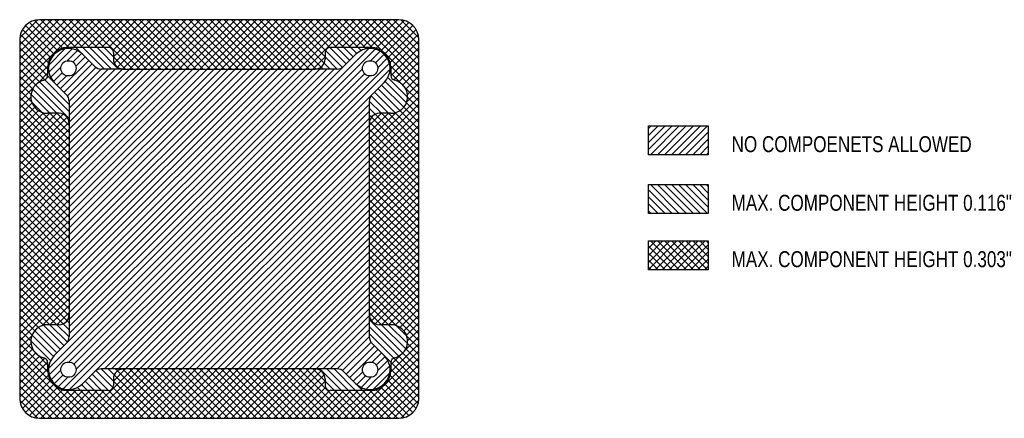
# Model space of a CAD drawing. Extents: x -1.25 to 4.92, y -1.25 to 1.25.
import ezdxf

# ---------------------------------------------------------------- set-up
doc = ezdxf.new("R2010")
doc.units = 0
doc.header["$LTSCALE"] = 1.87
doc.layers.get('0').update_dxf_attribs({"linetype": 'CONTINUOUS'})
doc.styles.get("Standard").update_dxf_attribs({"font": 'txt', "width": 0.8})

msp = doc.modelspace()

# ---------------------------------------------------------------- linework, layer by layer
for p, q in [((-1.0923, 1.25), (-1.25, 1.0923)), ((-1.0481, 1.25), (-1.25, 1.0481)), ((-1.0039, 1.25), (-1.25, 1.0039)), ((-0.9597, 1.25), (-1.25, 0.9597)), ((-0.9155, 1.25), (-1.25, 0.9155)), ((-0.8713, 1.25), (-1.25, 0.8713)), ((-0.8271, 1.25), (-1.25, 0.8271)), ((-1.1371, 1.2494), (-1.2494, 1.1371)), ((-0.9824, 1.0707), (-1.1574, 1.2457)), ((-0.9424, 1.075), (-1.1174, 1.25)), ((-0.8982, 1.075), (-1.0732, 1.25)), ((-0.854, 1.075), (-1.029, 1.25)), ((-0.8098, 1.075), (-0.9848, 1.25)), ((-0.7829, 1.25), (-0.9582, 1.0747)), ((-0.7656, 1.075), (-0.9406, 1.25)), ((-0.7387, 1.25), (-0.9137, 1.075)), ((-0.7214, 1.075), (-0.8964, 1.25)), ((-0.6945, 1.25), (-0.8695, 1.075)), ((-0.5423, 0.94), (-0.8523, 1.25)), ((-0.6503, 1.25), (-0.8253, 1.075)), ((-0.4981, 0.94), (-0.8081, 1.25)), ((-0.6062, 1.25), (-0.7812, 1.075)), ((-0.4539, 0.94), (-0.7639, 1.25)), ((-0.562, 1.25), (-0.737, 1.075)), ((-0.4097, 0.94), (-0.7197, 1.25)), ((-0.5178, 1.25), (-0.6928, 1.075)), ((-0.3655, 0.94), (-0.6755, 1.25)), ((-0.4736, 1.25), (-0.6659, 1.0576)), ((-0.4294, 1.25), (-0.6627, 1.0167)), ((-0.3852, 1.25), (-0.6575, 0.9776)), ((-0.341, 1.25), (-0.6381, 0.9528)), ((-0.3213, 0.94), (-0.6313, 1.25)), ((-0.2968, 1.25), (-0.6065, 0.9403)), ((-0.2771, 0.94), (-0.5871, 1.25)), ((-0.2526, 1.25), (-0.5626, 0.94)), ((-0.2329, 0.94), (-0.5429, 1.25)), ((-0.2084, 1.25), (-0.5184, 0.94)), ((-0.1887, 0.94), (-0.4987, 1.25)), ((-0.1642, 1.25), (-0.4742, 0.94)), ((-0.1445, 0.94), (-0.4545, 1.25)), ((-0.12, 1.25), (-0.43, 0.94)), ((-0.1003, 0.94), (-0.4103, 1.25)), ((-0.0758, 1.25), (-0.3858, 0.94)), ((-0.0561, 0.94), (-0.3661, 1.25)), ((-0.0316, 1.25), (-0.3416, 0.94)), ((-0.0119, 0.94), (-0.3219, 1.25)), ((0.0126, 1.25), (-0.2974, 0.94)), ((0.0323, 0.94), (-0.2777, 1.25)), ((0.0568, 1.25), (-0.2532, 0.94)), ((0.0765, 0.94), (-0.2335, 1.25)), ((0.101, 1.25), (-0.209, 0.94)), ((0.1207, 0.94), (-0.1893, 1.25)), ((0.1451, 1.25), (-0.1649, 0.94)), ((0.1649, 0.94), (-0.1451, 1.25)), ((0.1893, 1.25), (-0.1207, 0.94)), ((0.209, 0.94), (-0.101, 1.25)), ((0.2335, 1.25), (-0.0765, 0.94)), ((0.2532, 0.94), (-0.0568, 1.25)), ((0.2777, 1.25), (-0.0323, 0.94)), ((0.2974, 0.94), (-0.0126, 1.25)), ((0.3219, 1.25), (0.0119, 0.94)), ((0.3416, 0.94), (0.0316, 1.25)), ((0.3661, 1.25), (0.0561, 0.94)), ((0.3858, 0.94), (0.0758, 1.25)), ((0.4103, 1.25), (0.1003, 0.94)), ((0.43, 0.94), (0.12, 1.25)), ((0.4545, 1.25), (0.1445, 0.94)), ((0.4742, 0.94), (0.1642, 1.25)), ((0.4987, 1.25), (0.1887, 0.94)), ((0.5184, 0.94), (0.2084, 1.25)), ((0.5429, 1.25), (0.2329, 0.94)), ((0.5626, 0.94), (0.2526, 1.25)), ((0.5871, 1.25), (0.2771, 0.94)), ((0.6065, 0.9403), (0.2968, 1.25)), ((0.6313, 1.25), (0.3213, 0.94)), ((0.6381, 0.9528), (0.341, 1.25)), ((0.6755, 1.25), (0.3655, 0.94)), ((0.6575, 0.9776), (0.3852, 1.25)), ((0.7197, 1.25), (0.4097, 0.94)), ((0.6627, 1.0167), (0.4294, 1.25)), ((0.7639, 1.25), (0.4539, 0.94)), ((0.6659, 1.0576), (0.4736, 1.25)), ((0.8081, 1.25), (0.4981, 0.94)), ((0.6928, 1.075), (0.5178, 1.25)), ((0.8523, 1.25), (0.5423, 0.94)), ((0.737, 1.075), (0.562, 1.25)), ((0.7812, 1.075), (0.6062, 1.25)), ((0.8253, 1.075), (0.6503, 1.25)), ((0.8695, 1.075), (0.6945, 1.25)), ((0.8964, 1.25), (0.7214, 1.075)), ((0.9137, 1.075), (0.7387, 1.25)), ((0.9406, 1.25), (0.7656, 1.075)), ((0.9582, 1.0747), (0.7829, 1.25)), ((0.9848, 1.25), (0.8098, 1.075)), ((1.25, 0.8271), (0.8271, 1.25)), ((1.029, 1.25), (0.854, 1.075)), ((1.25, 0.8713), (0.8713, 1.25)), ((1.0732, 1.25), (0.8982, 1.075)), ((1.25, 0.9155), (0.9155, 1.25)), ((1.1174, 1.25), (0.9424, 1.075)), ((1.25, 0.9597), (0.9597, 1.25)), ((1.1574, 1.2457), (0.9824, 1.0707)), ((1.25, 1.0039), (1.0039, 1.25)), ((1.25, 1.0481), (1.0481, 1.25)), ((1.25, 1.0923), (1.0923, 1.25)), ((1.2494, 1.1371), (1.1371, 1.2494)), ((-1.0577, 1.0135), (-1.2327, 1.1885)), ((-1.0384, 1.0384), (-1.2134, 1.2134)), ((-1.0135, 1.0577), (-1.1885, 1.2327)), ((1.1885, 1.2327), (1.0135, 1.0577)), ((1.2134, 1.2134), (1.0384, 1.0384)), ((1.2327, 1.1885), (1.0577, 1.0135)), ((-1.075, 0.9424), (-1.25, 1.1174)), ((-1.0707, 0.9824), (-1.2457, 1.1574)), ((1.2457, 1.1574), (1.0707, 0.9824)), ((1.25, 1.1174), (1.075, 0.9424)), ((-1.0751, 0.8983), (-1.25, 1.0732)), ((-1.0696, -0.9371), (0.9371, 1.0696)), ((-1.0683, 0.9646), (-0.9646, 1.0683)), ((-1.0676, 0.9211), (-0.9211, 1.0676)), ((-1.0656, -0.9772), (0.9772, 1.0656)), ((-1.0084, 1.0526), (-1.0135, 1.0577)), ((-0.9772, 1.0656), (-0.9824, 1.0707)), ((-0.9522, 0.9923), (-0.8882, 1.0563)), ((-0.9371, 1.0696), (-0.9424, 1.075)), ((-0.8565, 1.0333), (-0.8982, 1.075)), ((-0.719, 0.94), (-0.854, 1.075)), ((-0.6748, 0.94), (-0.8098, 1.075)), ((-0.6306, 0.94), (-0.7656, 1.075)), ((-0.6627, 1.0163), (-0.7214, 1.075)), ((0.7726, 0.9509), (0.6659, 1.0576)), ((0.7955, 0.9723), (0.6928, 1.075)), ((0.8176, 0.9944), (0.737, 1.075)), ((0.8397, 1.0165), (0.7812, 1.075)), ((0.8619, 1.0384), (0.8253, 1.075)), ((0.8882, 1.0563), (0.8695, 1.075)), ((0.9211, 1.0676), (0.9137, 1.075)), ((0.9485, 0.9927), (1.0084, 1.0526)), ((0.9646, 1.0683), (0.9582, 1.0747)), ((1.25, 1.0732), (1.0751, 0.8983)), ((-1.093, 0.872), (-1.25, 1.029)), ((-1.0526, 1.0084), (-1.0577, 1.0135)), ((-1.0333, 1.0333), (-1.0384, 1.0384)), ((-0.9944, 0.8176), (-0.8176, 0.9944)), ((-0.9166, 0.9837), (-0.8619, 1.0384)), ((-0.8986, 0.9576), (-0.8397, 1.0165)), ((-0.5864, 0.94), (-0.6627, 1.0163)), ((0.6627, 1.0163), (0.5864, 0.94)), ((0.7393, 0.94), (0.6627, 1.0167)), ((0.9788, 0.9788), (1.0333, 1.0333)), ((0.9927, 0.9485), (1.0526, 1.0084)), ((1.25, 1.029), (1.093, 0.872)), ((-1.1251, 0.86), (-1.25, 0.9848)), ((-1.0747, 0.9582), (-1.25, 0.7829)), ((-1.1503, 0.8409), (-1.25, 0.9406)), ((-1.0696, 0.9371), (-1.075, 0.9424)), ((-1.0656, 0.9772), (-1.0707, 0.9824)), ((-1.0563, 0.8882), (-0.9923, 0.9522)), ((-0.9772, -1.0656), (1.0656, 0.9772)), ((-0.9723, 0.7955), (-0.7955, 0.9723)), ((-0.9583, -0.7815), (0.7815, 0.9583)), ((-0.9509, 0.7726), (-0.7726, 0.9509)), ((-0.9412, -0.897), (0.897, 0.9412)), ((-0.94, -0.719), (0.719, 0.94)), ((-0.94, -0.6748), (0.6748, 0.94)), ((-0.94, -0.6306), (0.6306, 0.94)), ((-0.94, -0.5864), (0.5864, 0.94)), ((-0.94, -0.5423), (0.5423, 0.94)), ((-0.94, -0.4981), (0.4981, 0.94)), ((-0.94, -0.4539), (0.4539, 0.94)), ((-0.94, -0.4097), (0.4097, 0.94)), ((-0.94, -0.3655), (0.3655, 0.94)), ((-0.94, -0.3213), (0.3213, 0.94)), ((-0.94, -0.2771), (0.2771, 0.94)), ((-0.94, -0.2329), (0.2329, 0.94)), ((-0.94, -0.1887), (0.1887, 0.94)), ((-0.94, -0.1445), (0.1445, 0.94)), ((-0.94, -0.1003), (0.1003, 0.94)), ((-0.94, -0.0561), (0.0561, 0.94)), ((-0.94, -0.0119), (0.0119, 0.94)), ((-0.94, 0.0323), (-0.0323, 0.94)), ((-0.94, 0.0765), (-0.0765, 0.94)), ((-0.94, 0.1207), (-0.1207, 0.94)), ((-0.94, 0.1649), (-0.1649, 0.94)), ((-0.94, 0.209), (-0.209, 0.94)), ((-0.94, 0.2532), (-0.2532, 0.94)), ((-0.94, 0.2974), (-0.2974, 0.94)), ((-0.94, 0.3416), (-0.3416, 0.94)), ((-0.94, 0.3858), (-0.3858, 0.94)), ((-0.94, 0.43), (-0.43, 0.94)), ((-0.94, 0.4742), (-0.4742, 0.94)), ((-0.94, 0.5184), (-0.5184, 0.94)), ((-0.94, 0.5626), (-0.5626, 0.94)), ((-0.94, 0.6068), (-0.6068, 0.94)), ((-0.94, 0.651), (-0.651, 0.94)), ((-0.94, 0.6952), (-0.6952, 0.94)), ((-0.94, 0.7393), (-0.7393, 0.94)), ((-0.9371, -1.0696), (1.0696, 0.9371)), ((-0.6002, 0.94), (0.6002, 0.94)), ((0.6068, 0.94), (0.6065, 0.9403)), ((0.651, 0.94), (0.6381, 0.9528)), ((0.6952, 0.94), (0.6575, 0.9776)), ((1.0747, 0.9582), (1.0683, 0.9646)), ((1.25, 0.7829), (1.0747, 0.9582)), ((1.25, 0.9848), (1.1251, 0.86)), ((1.25, 0.9406), (1.1503, 0.8409)), ((-1.1687, 0.8151), (-1.25, 0.8964)), ((-1.075, 0.9137), (-1.1346, 0.8542)), ((-0.94, 0.719), (-1.093, 0.872)), ((-1.0333, 0.8565), (-1.0751, 0.8983)), ((-1.0384, 0.8619), (-0.9837, 0.9166)), ((-1.0165, 0.8397), (-0.9576, 0.8986)), ((-0.9109, -0.9109), (0.9109, 0.9109)), ((-0.897, -0.9412), (0.9412, 0.897)), ((1.18, 0.7646), (1.0563, 0.8882)), ((1.075, 0.9137), (1.0676, 0.9211)), ((1.1346, 0.8542), (1.075, 0.9137)), ((1.25, 0.8964), (1.1687, 0.8151)), ((-1.1791, 0.7814), (-1.25, 0.8523)), ((-1.1615, 0.8273), (-1.25, 0.7387)), ((-1.1736, 0.7317), (-1.25, 0.8081)), ((-1.0163, 0.6627), (-1.1687, 0.8151)), ((-0.94, 0.6306), (-1.1503, 0.8409)), ((-0.94, 0.6748), (-1.1251, 0.86)), ((1.1323, 0.6797), (0.9944, 0.8176)), ((1.1557, 0.7005), (1.0165, 0.8397)), ((1.1722, 0.7281), (1.0384, 0.8619)), ((1.1615, 0.8273), (1.1346, 0.8542)), ((1.25, 0.7387), (1.1615, 0.8273)), ((1.25, 0.8081), (1.1736, 0.7317)), ((1.25, 0.8523), (1.1791, 0.7814)), ((-1.18, 0.7646), (-1.25, 0.6945)), ((-0.94, 0.4539), (-1.25, 0.7639)), ((-1.0604, 0.6627), (-1.1791, 0.7814)), ((-0.7815, -0.9583), (0.9583, 0.7815)), ((1.25, 0.7639), (0.94, 0.4539)), ((1.0609, 0.6627), (0.9509, 0.7726)), ((1.1016, 0.6661), (0.9723, 0.7955)), ((1.25, 0.6945), (1.18, 0.7646)), ((-1.1722, 0.7281), (-1.25, 0.6503)), ((-0.94, 0.4097), (-1.25, 0.7197)), ((-1.1557, 0.7005), (-1.25, 0.6062)), ((-1.1323, 0.6797), (-1.25, 0.562)), ((-1.111, 0.6691), (-1.1736, 0.7317)), ((-0.719, -0.94), (0.94, 0.719)), ((1.0167, 0.6627), (0.94, 0.7393)), ((1.25, 0.7197), (0.94, 0.4097)), ((0.9776, 0.6575), (0.94, 0.6952)), ((1.25, 0.562), (1.1323, 0.6797)), ((1.25, 0.6062), (1.1557, 0.7005)), ((1.25, 0.6503), (1.1722, 0.7281)), ((-0.94, 0.3655), (-1.25, 0.6755)), ((-1.1016, 0.6661), (-1.25, 0.5178)), ((-1.0609, 0.6627), (-1.25, 0.4736)), ((-1.0167, 0.6627), (-1.25, 0.4294)), ((-0.9776, 0.6575), (-1.25, 0.3852)), ((-0.9528, 0.6381), (-1.25, 0.341)), ((-0.94, 0.3213), (-1.25, 0.6313)), ((-0.94, 0.4981), (-1.111, 0.6691)), ((-0.94, 0.5423), (-1.0604, 0.6627)), ((-0.94, 0.5864), (-1.0163, 0.6627)), ((-0.6748, -0.94), (0.94, 0.6748)), ((-0.6306, -0.94), (0.94, 0.6306)), ((1.25, 0.6755), (0.94, 0.3655)), ((1.111, 0.6691), (0.94, 0.4981)), ((1.0163, 0.6627), (0.94, 0.5864)), ((1.0604, 0.6627), (0.94, 0.5423)), ((0.9528, 0.6381), (0.94, 0.651)), ((1.25, 0.6313), (0.94, 0.3213)), ((1.25, 0.341), (0.9528, 0.6381)), ((1.25, 0.3852), (0.9776, 0.6575)), ((1.25, 0.4294), (1.0167, 0.6627)), ((1.25, 0.4736), (1.0609, 0.6627)), ((1.25, 0.5178), (1.1016, 0.6661)), ((-0.9403, 0.6065), (-1.25, 0.2968)), ((-0.94, 0.2771), (-1.25, 0.5871)), ((-0.94, 0.5626), (-1.25, 0.2526)), ((-0.94, 0.6002), (-0.94, -0.6002)), ((-0.5864, -0.94), (0.94, 0.5864)), ((0.9403, 0.6065), (0.94, 0.6068)), ((0.94, 0.6002), (0.94, -0.6002)), ((1.25, 0.5871), (0.94, 0.2771)), ((1.25, 0.2526), (0.94, 0.5626)), ((1.25, 0.2968), (0.9403, 0.6065)), ((2.6889, 0.5836), (3.0637, 0.5836)), ((2.6889, 0.4025), (2.6889, 0.5836)), ((2.6889, 0.435), (2.8375, 0.5836)), ((2.6889, 0.4792), (2.7933, 0.5836)), ((2.6889, 0.5234), (2.7491, 0.5836)), ((2.6889, 0.5676), (2.7049, 0.5836)), ((2.7006, 0.4025), (2.8817, 0.5836)), ((2.7448, 0.4025), (2.9259, 0.5836)), ((2.789, 0.4025), (2.9701, 0.5836)), ((2.8332, 0.4025), (3.0142, 0.5836)), ((2.8774, 0.4025), (3.0584, 0.5836)), ((3.0637, 0.5836), (3.0637, 0.4025)), ((-0.94, 0.2329), (-1.25, 0.5429)), ((-0.94, 0.5184), (-1.25, 0.2084)), ((-0.94, 0.1887), (-1.25, 0.4987)), ((-0.5423, -0.94), (0.94, 0.5423)), ((-0.4981, -0.94), (0.94, 0.4981)), ((1.25, 0.5429), (0.94, 0.2329)), ((1.25, 0.2084), (0.94, 0.5184)), ((1.25, 0.4987), (0.94, 0.1887)), ((2.9216, 0.4025), (3.0637, 0.5446)), ((2.9658, 0.4025), (3.0637, 0.5004)), ((-0.94, 0.4742), (-1.25, 0.1642)), ((-0.94, 0.1445), (-1.25, 0.4545)), ((-0.4539, -0.94), (0.94, 0.4539)), ((1.25, 0.1642), (0.94, 0.4742)), ((1.25, 0.4545), (0.94, 0.1445)), ((3.01, 0.4025), (3.0637, 0.4562)), ((-0.94, 0.43), (-1.25, 0.12)), ((-0.94, 0.1003), (-1.25, 0.4103)), ((-0.94, 0.3858), (-1.25, 0.0758)), ((-0.4097, -0.94), (0.94, 0.4097)), ((1.25, 0.12), (0.94, 0.43)), ((1.25, 0.4103), (0.94, 0.1003)), ((1.25, 0.0758), (0.94, 0.3858)), ((3.0637, 0.4025), (2.6889, 0.4025)), ((3.0542, 0.4025), (3.0637, 0.412)), ((-0.94, 0.0561), (-1.25, 0.3661)), ((-0.94, 0.3416), (-1.25, 0.0316)), ((-0.94, 0.0119), (-1.25, 0.3219)), ((-0.3655, -0.94), (0.94, 0.3655)), ((-0.3213, -0.94), (0.94, 0.3213)), ((1.25, 0.3661), (0.94, 0.0561)), ((1.25, 0.0316), (0.94, 0.3416)), ((1.25, 0.3219), (0.94, 0.0119)), ((-0.94, 0.2974), (-1.25, -0.0126)), ((-0.94, -0.0323), (-1.25, 0.2777)), ((-0.94, 0.2532), (-1.25, -0.0568)), ((-0.2771, -0.94), (0.94, 0.2771)), ((1.25, -0.0126), (0.94, 0.2974)), ((1.25, 0.2777), (0.94, -0.0323)), ((1.25, -0.0568), (0.94, 0.2532)), ((-0.94, -0.0765), (-1.25, 0.2335)), ((-0.94, 0.209), (-1.25, -0.101)), ((-0.94, -0.1207), (-1.25, 0.1893)), ((-0.2329, -0.94), (0.94, 0.2329)), ((-0.1887, -0.94), (0.94, 0.1887)), ((1.25, 0.2335), (0.94, -0.0765)), ((1.25, -0.101), (0.94, 0.209)), ((1.25, 0.1893), (0.94, -0.1207)), ((2.6889, 0.216), (3.0637, 0.216)), ((2.6889, 0.0349), (2.6889, 0.216)), ((2.8819, 0.0349), (2.7009, 0.216)), ((2.9261, 0.0349), (2.745, 0.216)), ((2.9703, 0.0349), (2.7892, 0.216)), ((3.0145, 0.0349), (2.8334, 0.216)), ((3.0587, 0.0349), (2.8776, 0.216)), ((3.0637, 0.0741), (2.9218, 0.216)), ((3.0637, 0.1183), (2.966, 0.216)), ((3.0637, 0.1625), (3.0102, 0.216)), ((3.0637, 0.2067), (3.0544, 0.216)), ((3.0637, 0.216), (3.0637, 0.0349)), ((-0.94, 0.1649), (-1.25, -0.1451)), ((-0.94, -0.1649), (-1.25, 0.1451)), ((-0.1445, -0.94), (0.94, 0.1445)), ((1.25, -0.1451), (0.94, 0.1649)), ((1.25, 0.1451), (0.94, -0.1649)), ((2.8377, 0.0349), (2.6889, 0.1837)), ((2.7935, 0.0349), (2.6889, 0.1395)), ((-0.94, 0.1207), (-1.25, -0.1893)), ((-0.94, -0.209), (-1.25, 0.101)), ((-0.94, 0.0765), (-1.25, -0.2335)), ((-0.1003, -0.94), (0.94, 0.1003)), ((1.25, -0.1893), (0.94, 0.1207)), ((1.25, 0.101), (0.94, -0.209)), ((1.25, -0.2335), (0.94, 0.0765)), ((2.7493, 0.0349), (2.6889, 0.0953)), ((-0.94, -0.2532), (-1.25, 0.0568)), ((-0.94, 0.0323), (-1.25, -0.2777)), ((-0.94, -0.2974), (-1.25, 0.0126)), ((-0.0561, -0.94), (0.94, 0.0561)), ((-0.0119, -0.94), (0.94, 0.0119)), ((1.25, 0.0568), (0.94, -0.2532)), ((1.25, -0.2777), (0.94, 0.0323)), ((1.25, 0.0126), (0.94, -0.2974)), ((2.7051, 0.0349), (2.6889, 0.0511)), ((3.0637, 0.0349), (2.6889, 0.0349)), ((-0.94, -0.0119), (-1.25, -0.3219)), ((-0.94, -0.3416), (-1.25, -0.0316)), ((-0.94, -0.0561), (-1.25, -0.3661)), ((0.0323, -0.94), (0.94, -0.0323)), ((1.25, -0.3219), (0.94, -0.0119)), ((1.25, -0.0316), (0.94, -0.3416)), ((1.25, -0.3661), (0.94, -0.0561)), ((-0.94, -0.3858), (-1.25, -0.0758)), ((-0.94, -0.1003), (-1.25, -0.4103)), ((-0.94, -0.43), (-1.25, -0.12)), ((0.0765, -0.94), (0.94, -0.0765)), ((0.1207, -0.94), (0.94, -0.1207)), ((1.25, -0.0758), (0.94, -0.3858)), ((1.25, -0.4103), (0.94, -0.1003)), ((1.25, -0.12), (0.94, -0.43)), ((-0.94, -0.1445), (-1.25, -0.4545)), ((-0.94, -0.4742), (-1.25, -0.1642)), ((0.1649, -0.94), (0.94, -0.1649)), ((1.25, -0.4545), (0.94, -0.1445)), ((1.25, -0.1642), (0.94, -0.4742)), ((2.6889, -0.1377), (3.0637, -0.1377)), ((2.6889, -0.3187), (2.6889, -0.1377)), ((2.6908, -0.1377), (2.6889, -0.1395)), ((2.7349, -0.1377), (2.6889, -0.1837)), ((2.7791, -0.1377), (2.6889, -0.2279)), ((2.8233, -0.1377), (2.6889, -0.2721)), ((2.8675, -0.1377), (2.6889, -0.3163)), ((2.8378, -0.3187), (2.6889, -0.1699)), ((2.882, -0.3187), (2.7009, -0.1377)), ((2.9117, -0.1377), (2.7307, -0.3187)), ((2.9262, -0.3187), (2.7451, -0.1377)), ((2.9559, -0.1377), (2.7749, -0.3187)), ((2.9704, -0.3187), (2.7893, -0.1377)), ((3.0001, -0.1377), (2.8191, -0.3187)), ((3.0146, -0.3187), (2.8335, -0.1377)), ((3.0443, -0.1377), (2.8633, -0.3187)), ((3.0588, -0.3187), (2.8777, -0.1377)), ((3.0637, -0.1625), (2.9074, -0.3187)), ((3.0637, -0.2795), (2.9219, -0.1377)), ((3.0637, -0.2353), (2.9661, -0.1377)), ((3.0637, -0.1911), (3.0103, -0.1377)), ((3.0637, -0.1469), (3.0545, -0.1377)), ((3.0637, -0.1377), (3.0637, -0.3187)), ((-0.94, -0.1887), (-1.25, -0.4987)), ((-0.94, -0.5184), (-1.25, -0.2084)), ((-0.94, -0.2329), (-1.25, -0.5429)), ((0.209, -0.94), (0.94, -0.209)), ((1.25, -0.4987), (0.94, -0.1887)), ((1.25, -0.2084), (0.94, -0.5184)), ((1.25, -0.5429), (0.94, -0.2329)), ((2.7936, -0.3187), (2.6889, -0.2141)), ((3.0637, -0.2067), (2.9516, -0.3187)), ((-0.94, -0.5626), (-1.25, -0.2526)), ((-0.94, -0.2771), (-1.25, -0.5871)), ((-0.9403, -0.6065), (-1.25, -0.2968)), ((0.2532, -0.94), (0.94, -0.2532)), ((0.2974, -0.94), (0.94, -0.2974)), ((1.25, -0.2526), (0.94, -0.5626)), ((1.25, -0.5871), (0.94, -0.2771)), ((1.25, -0.2968), (0.9403, -0.6065)), ((2.7494, -0.3187), (2.6889, -0.2583)), ((2.7052, -0.3187), (2.6889, -0.3025)), ((3.0637, -0.2509), (2.9958, -0.3187)), ((3.0637, -0.2951), (3.04, -0.3187)), ((-0.94, -0.3213), (-1.25, -0.6313)), ((-0.9528, -0.6381), (-1.25, -0.341)), ((-0.94, -0.3655), (-1.25, -0.6755)), ((0.3416, -0.94), (0.94, -0.3416)), ((1.25, -0.6313), (0.94, -0.3213)), ((1.25, -0.6755), (0.94, -0.3655)), ((1.25, -0.341), (0.9528, -0.6381)), ((3.0637, -0.3187), (2.6889, -0.3187)), ((-0.9776, -0.6575), (-1.25, -0.3852)), ((-0.94, -0.4097), (-1.25, -0.7197)), ((-1.0167, -0.6627), (-1.25, -0.4294)), ((0.3858, -0.94), (0.94, -0.3858)), ((0.43, -0.94), (0.94, -0.43)), ((1.25, -0.7197), (0.94, -0.4097)), ((1.25, -0.3852), (0.9776, -0.6575)), ((1.25, -0.4294), (1.0167, -0.6627)), ((-0.94, -0.4539), (-1.25, -0.7639)), ((-1.0609, -0.6627), (-1.25, -0.4736)), ((0.4742, -0.94), (0.94, -0.4742)), ((1.25, -0.7639), (0.94, -0.4539)), ((1.25, -0.4736), (1.0609, -0.6627)), ((-1.1016, -0.6661), (-1.25, -0.5178)), ((-0.94, -0.4981), (-1.111, -0.6691)), ((-0.94, -0.5423), (-1.0604, -0.6627)), ((0.5184, -0.94), (0.94, -0.5184)), ((1.111, -0.6691), (0.94, -0.4981)), ((1.0604, -0.6627), (0.94, -0.5423)), ((1.25, -0.5178), (1.1016, -0.6661)), ((-1.1323, -0.6797), (-1.25, -0.562)), ((-1.1557, -0.7005), (-1.25, -0.6062)), ((-0.94, -0.5864), (-1.0163, -0.6627)), ((-0.94, -0.6068), (-0.9403, -0.6065)), ((0.5626, -0.94), (0.94, -0.5626)), ((0.6068, -0.94), (0.94, -0.6068)), ((1.0163, -0.6627), (0.94, -0.5864)), ((1.25, -0.562), (1.1323, -0.6797)), ((1.25, -0.6062), (1.1557, -0.7005)), ((-1.1722, -0.7281), (-1.25, -0.6503)), ((-0.9723, -0.7955), (-1.1016, -0.6661)), ((-0.9509, -0.7726), (-1.0609, -0.6627)), ((-0.94, -0.7393), (-1.0167, -0.6627)), ((-0.94, -0.6952), (-0.9776, -0.6575)), ((-0.94, -0.651), (-0.9528, -0.6381)), ((0.651, -0.94), (0.94, -0.651)), ((1.1503, -0.8409), (0.94, -0.6306)), ((1.1251, -0.86), (0.94, -0.6748)), ((1.1687, -0.8151), (1.0163, -0.6627)), ((1.1791, -0.7814), (1.0604, -0.6627)), ((1.1736, -0.7317), (1.111, -0.6691)), ((1.25, -0.6503), (1.1722, -0.7281)), ((-1.18, -0.7646), (-1.25, -0.6945)), ((-1.1736, -0.7317), (-1.25, -0.8081)), ((-1.1615, -0.8273), (-1.25, -0.7387)), ((-1.0384, -0.8619), (-1.1722, -0.7281)), ((-1.0165, -0.8397), (-1.1557, -0.7005)), ((-0.9944, -0.8176), (-1.1323, -0.6797)), ((0.6952, -0.94), (0.94, -0.6952)), ((0.7393, -0.94), (0.94, -0.7393)), ((1.093, -0.872), (0.94, -0.719)), ((1.25, -0.7387), (1.1615, -0.8273)), ((1.25, -0.8081), (1.1736, -0.7317)), ((1.25, -0.6945), (1.18, -0.7646)), ((-1.1791, -0.7814), (-1.25, -0.8523)), ((-1.0747, -0.9582), (-1.25, -0.7829)), ((-1.0563, -0.8882), (-1.18, -0.7646)), ((0.7726, -0.9509), (0.9509, -0.7726)), ((0.7955, -0.9723), (0.9723, -0.7955)), ((1.25, -0.7829), (1.0747, -0.9582)), ((1.25, -0.8523), (1.1791, -0.7814)), ((-1.1687, -0.8151), (-1.25, -0.8964)), ((-0.8271, -1.25), (-1.25, -0.8271)), ((-1.1503, -0.8409), (-1.25, -0.9406)), ((-1.1251, -0.86), (-1.25, -0.9848)), ((-1.1346, -0.8542), (-1.1615, -0.8273)), ((-1.075, -0.9137), (-1.1346, -0.8542)), ((-1.0333, -0.8565), (-1.0333, -0.8565)), ((0.8176, -0.9944), (0.9944, -0.8176)), ((1.25, -0.8271), (0.8271, -1.25)), ((0.9576, -0.8986), (1.0165, -0.8397)), ((0.9837, -0.9166), (1.0384, -0.8619)), ((1.0751, -0.8983), (1.0333, -0.8565)), ((1.1346, -0.8542), (1.075, -0.9137)), ((1.25, -0.9848), (1.1251, -0.86)), ((1.25, -0.9406), (1.1503, -0.8409)), ((1.25, -0.8964), (1.1687, -0.8151)), ((-0.8713, -1.25), (-1.25, -0.8713)), ((-1.093, -0.872), (-1.25, -1.029)), ((-1.0751, -0.8983), (-1.25, -1.0732)), ((-0.9155, -1.25), (-1.25, -0.9155)), ((-1.0676, -0.9211), (-1.075, -0.9137)), ((1.25, -0.8713), (0.8713, -1.25)), ((1.25, -0.9155), (0.9155, -1.25)), ((0.9211, -1.0676), (1.0676, -0.9211)), ((0.9923, -0.9522), (1.0563, -0.8882)), ((1.25, -1.0732), (1.0751, -0.8983)), ((1.25, -1.029), (1.093, -0.872)), ((-1.075, -0.9424), (-1.25, -1.1174)), ((-0.9597, -1.25), (-1.25, -0.9597)), ((-1.0707, -0.9824), (-1.2457, -1.1574)), ((-1.0683, -0.9646), (-1.0747, -0.9582)), ((-1.0526, -1.0084), (-0.9927, -0.9485)), ((-1.0333, -1.0333), (-0.9788, -0.9788)), ((-0.5423, -0.94), (-0.8523, -1.25)), ((-0.4981, -0.94), (-0.8081, -1.25)), ((-0.6928, -1.075), (-0.7955, -0.9723)), ((-0.6659, -1.0576), (-0.7726, -0.9509)), ((-0.4539, -0.94), (-0.7639, -1.25)), ((-0.6627, -1.0167), (-0.7393, -0.94)), ((-0.4097, -0.94), (-0.7197, -1.25)), ((-0.6575, -0.9776), (-0.6952, -0.94)), ((-0.3655, -0.94), (-0.6755, -1.25)), ((-0.5864, -0.94), (-0.6627, -1.0163)), ((-0.3852, -1.25), (-0.6575, -0.9776)), ((-0.6381, -0.9528), (-0.651, -0.94)), ((-0.341, -1.25), (-0.6381, -0.9528)), ((-0.3213, -0.94), (-0.6313, -1.25)), ((-0.6065, -0.9403), (-0.6068, -0.94)), ((-0.2968, -1.25), (-0.6065, -0.9403)), ((0.6002, -0.94), (-0.6002, -0.94)), ((-0.2771, -0.94), (-0.5871, -1.25)), ((-0.2526, -1.25), (-0.5626, -0.94)), ((-0.2329, -0.94), (-0.5429, -1.25)), ((-0.2084, -1.25), (-0.5184, -0.94)), ((-0.1887, -0.94), (-0.4987, -1.25)), ((-0.1642, -1.25), (-0.4742, -0.94)), ((-0.1445, -0.94), (-0.4545, -1.25)), ((-0.12, -1.25), (-0.43, -0.94)), ((-0.1003, -0.94), (-0.4103, -1.25)), ((-0.0758, -1.25), (-0.3858, -0.94)), ((-0.0561, -0.94), (-0.3661, -1.25)), ((-0.0316, -1.25), (-0.3416, -0.94)), ((-0.0119, -0.94), (-0.3219, -1.25)), ((0.0126, -1.25), (-0.2974, -0.94)), ((0.0323, -0.94), (-0.2777, -1.25)), ((0.0568, -1.25), (-0.2532, -0.94)), ((0.0765, -0.94), (-0.2335, -1.25)), ((0.101, -1.25), (-0.209, -0.94)), ((0.1207, -0.94), (-0.1893, -1.25)), ((0.1451, -1.25), (-0.1649, -0.94)), ((0.1649, -0.94), (-0.1451, -1.25)), ((0.1893, -1.25), (-0.1207, -0.94)), ((0.209, -0.94), (-0.101, -1.25)), ((0.2335, -1.25), (-0.0765, -0.94)), ((0.2532, -0.94), (-0.0568, -1.25)), ((0.2777, -1.25), (-0.0323, -0.94)), ((0.2974, -0.94), (-0.0126, -1.25)), ((0.3219, -1.25), (0.0119, -0.94)), ((0.3416, -0.94), (0.0316, -1.25)), ((0.3661, -1.25), (0.0561, -0.94)), ((0.3858, -0.94), (0.0758, -1.25)), ((0.4103, -1.25), (0.1003, -0.94)), ((0.43, -0.94), (0.12, -1.25)), ((0.4545, -1.25), (0.1445, -0.94)), ((0.4742, -0.94), (0.1642, -1.25)), ((0.4987, -1.25), (0.1887, -0.94)), ((0.5184, -0.94), (0.2084, -1.25)), ((0.5429, -1.25), (0.2329, -0.94)), ((0.5626, -0.94), (0.2526, -1.25)), ((0.5871, -1.25), (0.2771, -0.94)), ((0.6065, -0.9403), (0.2968, -1.25)), ((0.6313, -1.25), (0.3213, -0.94)), ((0.6381, -0.9528), (0.341, -1.25)), ((0.6755, -1.25), (0.3655, -0.94)), ((0.6575, -0.9776), (0.3852, -1.25)), ((0.7197, -1.25), (0.4097, -0.94)), ((0.7639, -1.25), (0.4539, -0.94)), ((0.8081, -1.25), (0.4981, -0.94)), ((0.8523, -1.25), (0.5423, -0.94)), ((0.6627, -1.0163), (0.5864, -0.94)), ((0.7656, -1.075), (0.6306, -0.94)), ((0.8098, -1.075), (0.6748, -0.94)), ((0.854, -1.075), (0.719, -0.94)), ((0.8397, -1.0165), (0.8986, -0.9576)), ((0.8619, -1.0384), (0.9166, -0.9837)), ((1.25, -0.9597), (0.9597, -1.25)), ((0.9646, -1.0683), (1.0683, -0.9646)), ((1.0707, -0.9824), (1.0656, -0.9772)), ((1.075, -0.9424), (1.0696, -0.9371)), ((1.2457, -1.1574), (1.0707, -0.9824)), ((1.25, -1.1174), (1.075, -0.9424)), ((-1.0039, -1.25), (-1.25, -1.0039)), ((-1.0481, -1.25), (-1.25, -1.0481)), ((-1.0577, -1.0135), (-1.2327, -1.1885)), ((-1.0384, -1.0384), (-1.2134, -1.2134)), ((-1.0084, -1.0526), (-0.9485, -0.9927)), ((-0.8253, -1.075), (-0.8619, -1.0384)), ((-0.8565, -1.0333), (-0.8565, -1.0333)), ((-0.7812, -1.075), (-0.8397, -1.0165)), ((-0.737, -1.075), (-0.8176, -0.9944)), ((-0.4294, -1.25), (-0.6627, -1.0167)), ((0.6627, -1.0167), (0.4294, -1.25)), ((0.7214, -1.075), (0.6627, -1.0163)), ((0.8982, -1.075), (0.8565, -1.0333)), ((0.8882, -1.0563), (0.9522, -0.9923)), ((1.25, -1.0039), (1.0039, -1.25)), ((1.0384, -1.0384), (1.0333, -1.0333)), ((1.2134, -1.2134), (1.0384, -1.0384)), ((1.25, -1.0481), (1.0481, -1.25)), ((1.0577, -1.0135), (1.0526, -1.0084)), ((1.2327, -1.1885), (1.0577, -1.0135)), ((-1.0923, -1.25), (-1.25, -1.0923)), ((-1.0135, -1.0577), (-1.1885, -1.2327)), ((-0.9824, -1.0707), (-1.1574, -1.2457)), ((-0.9424, -1.075), (-1.1174, -1.25)), ((-0.8982, -1.075), (-1.0732, -1.25)), ((-0.854, -1.075), (-1.029, -1.25)), ((-0.8098, -1.075), (-0.9848, -1.25)), ((-0.9582, -1.0747), (-0.9646, -1.0683)), ((-0.7829, -1.25), (-0.9582, -1.0747)), ((-0.7656, -1.075), (-0.9406, -1.25)), ((-0.9137, -1.075), (-0.9211, -1.0676)), ((-0.7387, -1.25), (-0.9137, -1.075)), ((-0.7214, -1.075), (-0.8964, -1.25)), ((-0.8695, -1.075), (-0.8882, -1.0563)), ((-0.6945, -1.25), (-0.8695, -1.075)), ((-0.6503, -1.25), (-0.8253, -1.075)), ((-0.6062, -1.25), (-0.7812, -1.075)), ((-0.562, -1.25), (-0.737, -1.075)), ((-0.5178, -1.25), (-0.6928, -1.075)), ((-0.4736, -1.25), (-0.6659, -1.0576)), ((0.6659, -1.0576), (0.4736, -1.25)), ((0.6928, -1.075), (0.5178, -1.25)), ((0.737, -1.075), (0.562, -1.25)), ((0.7812, -1.075), (0.6062, -1.25)), ((0.8253, -1.075), (0.6503, -1.25)), ((0.8695, -1.075), (0.6945, -1.25)), ((0.8964, -1.25), (0.7214, -1.075)), ((0.9137, -1.075), (0.7387, -1.25)), ((0.9406, -1.25), (0.7656, -1.075)), ((0.9582, -1.0747), (0.7829, -1.25)), ((0.9848, -1.25), (0.8098, -1.075)), ((1.029, -1.25), (0.854, -1.075)), ((1.0732, -1.25), (0.8982, -1.075)), ((0.9424, -1.075), (0.9371, -1.0696)), ((1.1174, -1.25), (0.9424, -1.075)), ((0.9824, -1.0707), (0.9772, -1.0656)), ((1.1574, -1.2457), (0.9824, -1.0707)), ((1.0135, -1.0577), (1.0084, -1.0526)), ((1.1885, -1.2327), (1.0135, -1.0577)), ((1.25, -1.0923), (1.0923, -1.25)), ((-1.1371, -1.2494), (-1.2494, -1.1371)), ((1.2494, -1.1371), (1.1371, -1.2494))]:
    msp.add_line(p, q)
at = {"linetype": 'CONTINUOUS'}
for p, q in [((1.125, 1.25), (-1.125, 1.25)), ((-1.25, 1.125), (-1.25, -1.125)), ((1.25, -1.125), (1.25, 1.125)), ((-0.6939, 1.075), (-0.95, 1.075)), ((0.95, 1.075), (0.6939, 1.075)), ((-0.8565, 1.0333), (-0.7815, 0.9583)), ((-0.6627, 1.0437), (-0.6627, 1.0025)), ((0.6627, 1.0437), (0.6627, 1.0025)), ((0.8565, 1.0333), (0.7815, 0.9583)), ((-1.075, 0.95), (-1.075, 0.9003)), ((-0.6002, 0.94), (-0.7373, 0.94)), ((0.7373, 0.94), (0.6002, 0.94)), ((1.075, 0.95), (1.075, 0.9003)), ((-1.0333, 0.8565), (-0.9583, 0.7815)), ((1.0333, 0.8565), (0.9583, 0.7815)), ((-0.94, 0.7373), (-0.94, 0.6002)), ((0.94, 0.7373), (0.94, 0.6002)), ((-1.0025, 0.6627), (-1.075, 0.6627)), ((1.075, 0.6627), (1.0025, 0.6627)), ((-0.94, -0.6002), (-0.94, -0.7373)), ((0.94, -0.6002), (0.94, -0.7373)), ((-1.0025, -0.6627), (-1.075, -0.6627)), ((1.075, -0.6627), (1.0025, -0.6627)), ((-0.9583, -0.7815), (-1.0333, -0.8565)), ((0.9583, -0.7815), (1.0333, -0.8565)), ((-1.075, -0.9003), (-1.075, -0.95)), ((1.075, -0.9003), (1.075, -0.95)), ((-0.7815, -0.9583), (-0.8565, -1.0333)), ((-0.6002, -0.94), (-0.7373, -0.94)), ((0.7373, -0.94), (0.6002, -0.94)), ((0.7815, -0.9583), (0.8565, -1.0333)), ((-0.6627, -1.0025), (-0.6627, -1.0437)), ((0.6627, -1.0025), (0.6627, -1.0437)), ((-0.6939, -1.075), (-0.95, -1.075)), ((0.95, -1.075), (0.6939, -1.075)), ((-1.125, -1.25), (1.125, -1.25))]:
    msp.add_line(p, q, dxfattribs=at)
for centre in [(-0.9449, 0.9449), (0.9449, 0.9449), (-0.9449, -0.9449), (0.9449, -0.9449)]:
    msp.add_circle(centre, 0.048, dxfattribs=at)
for centre, radius, start, end in [((-1.125, 1.125), 0.125, 90, 180), ((1.125, 1.125), 0.125, 0, 90), ((-0.95, 0.95), 0.125, 90, 180), ((-0.9449, 0.9449), 0.125, 45, 225), ((-0.6939, 1.0437), 0.0312, 0, 90), ((0.6939, 1.0437), 0.0312, 90, 180), ((0.9449, 0.9449), 0.125, 315, 135), ((0.95, 0.95), 0.125, 0, 90), ((-0.6002, 1.0025), 0.0625, 180, 270), ((0.6002, 1.0025), 0.0625, 270, 360), ((-0.7373, 1.0025), 0.0625, 225, 270), ((0.7373, 1.0025), 0.0625, 270, 315), ((-1.075, 0.7677), 0.105, 103.25927, 270), ((-1.1062, 0.9003), 0.0312, 283.25927, 0), ((1.1062, 0.9003), 0.0312, 180, 256.74073), ((1.075, 0.7677), 0.105, 270, 76.74073), ((-1.0025, 0.7373), 0.0625, 360, 45), ((1.0025, 0.7373), 0.0625, 135, 180), ((-1.0025, 0.6002), 0.0625, 0, 90), ((1.0025, 0.6002), 0.0625, 90, 180), ((-1.0025, -0.6002), 0.0625, 270, 360), ((1.0025, -0.6002), 0.0625, 180, 270), ((-1.075, -0.7677), 0.105, 90, 256.74073), ((1.075, -0.7677), 0.105, 283.25927, 90), ((-1.0025, -0.7373), 0.0625, 315, 0), ((1.0025, -0.7373), 0.0625, 180, 225), ((-0.9449, -0.9449), 0.125, 135, 315), ((0.9449, -0.9449), 0.125, 225, 45), ((-1.1062, -0.9003), 0.0312, 0, 76.74073), ((1.1062, -0.9003), 0.0312, 103.25927, 180), ((-0.95, -0.95), 0.125, 180, 270), ((-0.7373, -1.0025), 0.0625, 90, 135), ((-0.6002, -1.0025), 0.0625, 90, 180), ((0.6002, -1.0025), 0.0625, 0, 90), ((0.7373, -1.0025), 0.0625, 45, 90), ((0.95, -0.95), 0.125, 270, 360), ((-0.6939, -1.0437), 0.0312, 270, 0), ((0.6939, -1.0437), 0.0312, 180, 270), ((-1.125, -1.125), 0.125, 180, 270), ((1.125, -1.125), 0.125, 270, 0)]:
    msp.add_arc(centre, radius, start, end, dxfattribs=at)

# ---------------------------------------------------------------- texts
at = {"width": 0.8}
for s, p in [('NO COMPOENETS ALLOWED', (3.2097, 0.4193)), ('MAX. COMPONENT HEIGHT 0.116"', (3.2097, 0.0517)), ('MAX. COMPONENT HEIGHT 0.303"', (3.2097, -0.302))]:
    msp.add_text(s, height=0.1, dxfattribs=at).set_placement(p)

doc.saveas('drawing.dxf')
